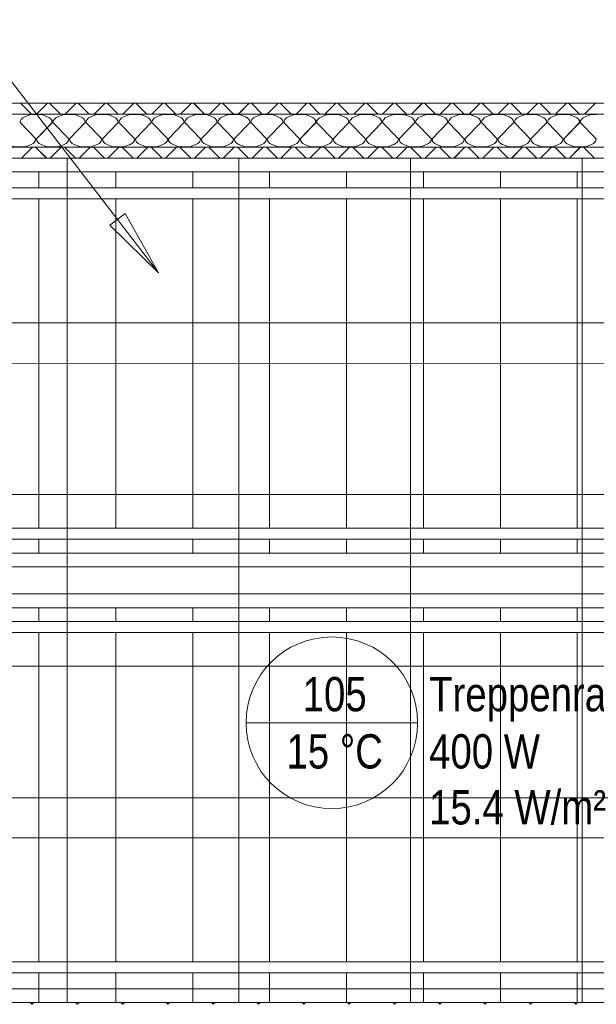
# Model space of a CAD drawing. Extents: x 229 to 926, y 37 to 878.
# Tile 44 of 162: x 422 to 464, y 668 to 739. Entities that reach past the tile are written whole.
import ezdxf
from ezdxf.lldxf.tags import DXFTag

# ---------------------------------------------------------------- set-up
doc = ezdxf.new("R2010")
doc.units = 0
doc.layers.get('0').update_dxf_attribs({"lineweight": 13})
doc.layers.add('A_BI_Aussenwand', color=5, linetype='Continuous', lineweight=18, true_color=0x0000ff, plot=False)
doc.layers.add('A_BI_Innenwand', color=7, linetype='Continuous', lineweight=18, true_color=0x80ff80, plot=False)
doc.layers.add('A_BI_Raum', color=1, linetype='Continuous', lineweight=18, true_color=0xff0000)
for name, color, linetype, lineweight in [('Axen', 7, 'Continuous', 25), ('Axen-A03ENIVKI0', 7, 'Continuous', 25), ('Beschriftung', 7, 'Continuous', 25), ('Beschriftung-A03ENIVII0', 7, 'Continuous', 25), ('Deckenspiegel', 7, 'Continuous', 25), ('Fullfläche', 7, 'Continuous', 25), ('Fullfläche-A03ENIVQI0', 7, 'Continuous', 25), ('Treppen', 7, 'Continuous', 25), ('Treppen-A03ENIVPI0', 7, 'Continuous', 25), ('Wände', 7, 'Continuous', 25), ('Wände-A03ENIVMI0', 7, 'Continuous', 25)]:
    doc.layers.add(name, color=color, linetype=linetype, lineweight=lineweight)
doc.styles.get("Standard").update_dxf_attribs({"font": 'arial.ttf'})
tags = doc.linetypes.add('ALL_S25', pattern=[0.001, 0, -0.001]).pattern_tags.tags
tags[6:7] = [DXFTag(74, 4), DXFTag(75, 0), DXFTag(340, '0'), DXFTag(46, 1.0), DXFTag(50, 0.0), DXFTag(44, 0.0), DXFTag(45, 0.0)]
tags[4:5] = [DXFTag(74, 4), DXFTag(75, 0), DXFTag(340, '0'), DXFTag(46, 1.0), DXFTag(50, 0.0), DXFTag(44, 0.0), DXFTag(45, 0.0)]
tags = doc.linetypes.add('ALL_S25-A03ENIVOI0', pattern=[0.001, 0, -0.001]).pattern_tags.tags
tags[6:7] = [DXFTag(74, 4), DXFTag(75, 0), DXFTag(340, '0'), DXFTag(46, 1.0), DXFTag(50, 0.0), DXFTag(44, 0.0), DXFTag(45, 0.0)]
tags[4:5] = [DXFTag(74, 4), DXFTag(75, 0), DXFTag(340, '0'), DXFTag(46, 1.0), DXFTag(50, 0.0), DXFTag(44, 0.0), DXFTag(45, 0.0)]

# ---------------------------------------------------------------- blocks, each defined once
blk = doc.blocks.new('Referenz-A03ENIVGI0', base_point=(255.728, 66.032))
at = {"layer": 'Axen', "color": 0, "linetype": 'ALL_S25', "lineweight": -2, "ltscale": 0.13}
blk.add_line((735.547, 733.346), (301.726, 733.346), dxfattribs=at)
at = {"layer": 'Beschriftung', "color": 0, "lineweight": -2}
for p, q in [((432.138, 721.002), (373.242, 797.498)), ((428.594, 724.458), (429.704, 725.312)), ((428.594, 724.458), (429.704, 725.312)), ((429.149, 724.885), (428.936, 725.162)), ((429.704, 725.312), (432.138, 721.002)), ((429.704, 725.312), (432.138, 721.002)), ((432.138, 721.002), (428.594, 724.458)), ((432.138, 721.002), (428.594, 724.458)), ((432.138, 721.002), (432.138, 721.002)), ((432.138, 721.002), (432.138, 721.002)), ((432.138, 721.002), (432.138, 721.002))]:
    blk.add_line(p, q, dxfattribs=at)
at = {"layer": 'Fullfläche', "color": 0, "lineweight": -2}
for p, q in [((422.102, 733.346), (422.901, 732.546)), ((424.054, 733.346), (423.255, 732.546)), ((424.202, 733.346), (425.001, 732.546)), ((426.154, 733.346), (425.355, 732.546)), ((426.302, 733.346), (427.101, 732.546)), ((428.254, 733.346), (427.455, 732.546)), ((428.402, 733.346), (429.201, 732.546)), ((430.354, 733.346), (429.555, 732.546)), ((430.502, 733.346), (431.301, 732.546)), ((432.454, 733.346), (431.655, 732.546)), ((432.602, 733.346), (433.401, 732.546)), ((434.554, 733.346), (433.755, 732.546)), ((434.702, 733.346), (435.501, 732.546)), ((436.654, 733.346), (435.855, 732.546)), ((436.802, 733.346), (437.601, 732.546)), ((438.754, 733.346), (437.955, 732.546)), ((438.902, 733.346), (439.701, 732.546)), ((440.854, 733.346), (440.055, 732.546)), ((441.002, 733.346), (441.801, 732.546)), ((442.954, 733.346), (442.155, 732.546)), ((443.102, 733.346), (443.901, 732.546)), ((445.054, 733.346), (444.255, 732.546)), ((445.202, 733.346), (446.001, 732.546)), ((447.154, 733.346), (446.355, 732.546)), ((447.302, 733.346), (448.101, 732.546)), ((449.254, 733.346), (448.455, 732.546)), ((449.402, 733.346), (450.201, 732.546)), ((451.354, 733.346), (450.555, 732.546)), ((451.502, 733.346), (452.302, 732.546)), ((453.454, 733.346), (452.655, 732.546)), ((453.602, 733.346), (454.402, 732.546)), ((455.554, 733.346), (454.755, 732.546)), ((455.702, 733.346), (456.502, 732.546)), ((457.654, 733.346), (456.855, 732.546)), ((457.802, 733.346), (458.602, 732.546)), ((459.754, 733.346), (458.955, 732.546)), ((459.902, 733.346), (460.702, 732.546)), ((461.854, 733.346), (461.055, 732.546)), ((462.002, 733.346), (462.802, 732.546)), ((463.954, 733.346), (463.155, 732.546)), ((422.058, 731.946), (423.21, 730.746)), ((423.258, 730.746), (424.41, 731.946)), ((424.458, 731.946), (425.61, 730.746)), ((425.658, 730.746), (426.81, 731.946)), ((426.858, 731.946), (428.01, 730.746)), ((428.058, 730.746), (429.21, 731.946)), ((429.258, 731.946), (430.41, 730.746)), ((430.458, 730.746), (431.61, 731.946)), ((431.658, 731.946), (432.81, 730.746)), ((432.858, 730.746), (434.01, 731.946)), ((434.058, 731.946), (435.21, 730.746)), ((435.258, 730.746), (436.41, 731.946)), ((436.458, 731.946), (437.61, 730.746)), ((437.658, 730.746), (438.81, 731.946)), ((438.858, 731.946), (440.01, 730.746)), ((440.058, 730.746), (441.21, 731.946)), ((441.258, 731.946), (442.41, 730.746)), ((442.458, 730.746), (443.61, 731.946)), ((443.658, 731.946), (444.81, 730.746)), ((444.858, 730.746), (446.01, 731.946)), ((446.058, 731.946), (447.21, 730.746)), ((447.258, 730.746), (448.41, 731.946)), ((448.458, 731.946), (449.61, 730.746)), ((449.658, 730.746), (450.81, 731.946)), ((450.858, 731.946), (452.01, 730.746)), ((452.058, 730.746), (453.21, 731.946)), ((453.258, 731.946), (454.41, 730.746)), ((454.458, 730.746), (455.61, 731.946)), ((455.658, 731.946), (456.81, 730.746)), ((456.858, 730.746), (458.01, 731.946)), ((458.058, 731.946), (459.21, 730.746)), ((459.258, 730.746), (460.41, 731.946)), ((460.458, 731.946), (461.61, 730.746)), ((461.658, 730.746), (462.81, 731.946)), ((462.858, 731.946), (464.01, 730.746)), ((422.159, 729.346), (422.96, 730.148)), ((423.998, 729.346), (423.196, 730.148)), ((424.259, 729.346), (425.06, 730.148)), ((426.098, 729.346), (425.297, 730.148)), ((426.359, 729.346), (427.16, 730.148)), ((428.198, 729.346), (427.397, 730.148)), ((428.459, 729.346), (429.26, 730.148)), ((430.298, 729.346), (429.497, 730.148)), ((430.559, 729.346), (431.36, 730.148)), ((432.398, 729.346), (431.597, 730.148)), ((432.659, 729.346), (433.46, 730.148)), ((434.498, 729.346), (433.697, 730.148)), ((434.759, 729.346), (435.56, 730.148)), ((436.598, 729.346), (435.797, 730.148)), ((436.859, 729.346), (437.66, 730.148)), ((438.698, 729.346), (437.897, 730.148)), ((438.959, 729.346), (439.759, 730.148)), ((440.798, 729.346), (439.997, 730.148)), ((441.059, 729.346), (441.859, 730.147)), ((442.898, 729.346), (442.097, 730.147)), ((443.159, 729.346), (443.959, 730.147)), ((444.998, 729.346), (444.197, 730.147)), ((445.259, 729.346), (446.059, 730.147)), ((447.098, 729.346), (446.297, 730.147)), ((447.359, 729.346), (448.159, 730.147)), ((449.198, 729.346), (448.398, 730.147)), ((449.459, 729.346), (450.259, 730.147)), ((451.298, 729.346), (450.498, 730.147)), ((451.559, 729.346), (452.359, 730.147)), ((453.398, 729.346), (452.598, 730.147)), ((453.659, 729.346), (454.459, 730.147)), ((455.498, 729.346), (454.698, 730.147)), ((455.759, 729.346), (456.559, 730.147)), ((457.598, 729.346), (456.798, 730.147)), ((457.859, 729.346), (458.659, 730.147)), ((459.698, 729.346), (458.898, 730.147)), ((459.959, 729.346), (460.759, 730.147)), ((461.798, 729.346), (460.998, 730.147)), ((462.059, 729.346), (462.859, 730.147)), ((463.898, 729.346), (463.098, 730.147)), ((422.801, 667.845), (422.925, 667.72)), ((423.057, 667.845), (422.932, 667.72)), ((426.101, 667.845), (426.225, 667.72)), ((426.357, 667.845), (426.232, 667.72)), ((429.401, 667.845), (429.525, 667.72)), ((429.657, 667.845), (429.532, 667.72)), ((432.701, 667.845), (432.826, 667.72)), ((432.957, 667.845), (432.832, 667.72)), ((436.001, 667.845), (436.125, 667.72)), ((436.257, 667.845), (436.132, 667.72)), ((439.301, 667.845), (439.425, 667.72)), ((439.557, 667.845), (439.432, 667.72)), ((442.601, 667.845), (442.726, 667.72)), ((442.857, 667.845), (442.732, 667.72)), ((445.901, 667.845), (446.026, 667.72)), ((446.157, 667.845), (446.032, 667.72)), ((449.201, 667.845), (449.326, 667.72)), ((449.457, 667.845), (449.332, 667.72)), ((452.501, 667.845), (452.626, 667.72)), ((452.757, 667.845), (452.632, 667.72)), ((455.801, 667.845), (455.926, 667.72)), ((456.057, 667.845), (455.932, 667.72)), ((459.101, 667.845), (459.226, 667.721)), ((459.357, 667.845), (459.232, 667.721)), ((462.401, 667.845), (462.526, 667.721)), ((462.657, 667.845), (462.532, 667.721))]:
    blk.add_line(p, q, dxfattribs=at)
for centre, start_param, end_param in [((423.234, 731.946), 1.570796, 3.141593), ((423.234, 731.946), 0, 1.570796), ((425.634, 731.946), 1.570796, 3.141593), ((425.634, 731.946), 0, 1.570796), ((428.034, 731.946), 1.570796, 3.141593), ((428.034, 731.946), 0, 1.570796), ((430.434, 731.946), 1.570796, 3.141593), ((430.434, 731.946), 0, 1.570796), ((432.834, 731.946), 1.570796, 3.141593), ((432.834, 731.946), 0, 1.570796), ((435.234, 731.946), 1.570796, 3.141593), ((435.234, 731.946), 0, 1.570796), ((437.634, 731.946), 1.570796, 3.141593), ((437.634, 731.946), 0, 1.570796), ((440.034, 731.946), 1.570796, 3.141593), ((440.034, 731.946), 0, 1.570796), ((442.434, 731.946), 1.570796, 3.141593), ((442.434, 731.946), 0, 1.570796), ((444.834, 731.946), 1.570796, 3.141593), ((444.834, 731.946), 0, 1.570796), ((447.234, 731.946), 1.570796, 3.141593), ((447.234, 731.946), 0, 1.570796), ((449.634, 731.946), 1.570796, 3.141593), ((449.634, 731.946), 0, 1.570796), ((452.034, 731.946), 1.570796, 3.141593), ((452.034, 731.946), 0, 1.570796), ((454.434, 731.946), 1.570796, 3.141593), ((454.434, 731.946), 0, 1.570796), ((456.834, 731.946), 1.570796, 3.141593), ((456.834, 731.946), 0, 1.570796), ((459.234, 731.946), 1.570796, 3.141593), ((459.234, 731.946), 0, 1.570796), ((461.634, 731.946), 1.570796, 3.141593), ((461.634, 731.946), 0, 1.570796), ((464.034, 731.946), 1.570796, 3.141593), ((422.034, 730.746), 3.141593, 6.283185), ((424.434, 730.746), 3.141593, 6.283185), ((426.834, 730.746), 3.141593, 6.283185), ((429.234, 730.746), 3.141593, 6.283185), ((431.634, 730.746), 3.141593, 6.283185), ((434.034, 730.746), 3.141593, 6.283185), ((436.434, 730.746), 3.141593, 6.283185), ((438.834, 730.746), 3.141593, 6.283185), ((441.234, 730.746), 3.141593, 6.283185), ((443.634, 730.746), 3.141593, 6.283185), ((446.034, 730.746), 3.141593, 6.283185), ((448.434, 730.746), 3.141593, 6.283185), ((450.834, 730.746), 3.141593, 6.283185), ((453.234, 730.746), 3.141593, 6.283185), ((455.634, 730.746), 3.141593, 6.283185), ((458.034, 730.746), 3.141593, 6.283185), ((460.434, 730.746), 3.141593, 6.283185), ((462.834, 730.746), 3.141593, 6.283185)]:
    blk.add_ellipse(centre, major_axis=(1.176, 0), ratio=0.5, start_param=start_param, end_param=end_param, dxfattribs=at)
at = {"layer": 'Treppen', "color": 0, "lineweight": -2}
for p, q in [((439.625, 729.346), (385.634, 729.346)), ((485.435, 729.346), (439.623, 729.346)), ((439.234, 728.346), (386.634, 728.346)), ((423.434, 727.186), (423.434, 728.346)), ((429.034, 727.186), (429.034, 728.346)), ((434.634, 727.186), (434.634, 728.346)), ((485.435, 728.346), (439.234, 728.346)), ((440.234, 727.186), (440.234, 728.346)), ((445.834, 727.186), (445.834, 728.346)), ((451.434, 727.186), (451.434, 728.346)), ((457.034, 727.186), (457.034, 728.346)), ((462.634, 727.186), (462.634, 728.346)), ((485.435, 727.186), (389.434, 727.186)), ((438.53, 726.386), (389.434, 726.386)), ((423.434, 702.386), (423.434, 726.386)), ((429.034, 702.386), (429.034, 726.386)), ((434.634, 719.507), (434.634, 726.386)), ((485.435, 726.386), (438.53, 726.386)), ((440.234, 702.386), (440.234, 726.386)), ((445.834, 702.386), (445.834, 726.386)), ((451.434, 702.386), (451.434, 726.386)), ((457.034, 702.386), (457.034, 726.386)), ((462.634, 702.386), (462.634, 726.386)), ((434.634, 702.386), (434.634, 719.507)), ((473.835, 714.396), (400.434, 714.363)), ((429.138, 702.386), (413.786, 702.386)), ((485.435, 702.386), (428.938, 702.386)), ((428.825, 701.586), (413.786, 701.586)), ((423.434, 700.586), (423.434, 701.586)), ((485.435, 701.586), (428.625, 701.586)), ((434.634, 700.586), (434.634, 701.586)), ((440.234, 700.586), (440.234, 701.586)), ((445.834, 700.586), (445.834, 701.586)), ((451.434, 700.586), (451.434, 701.586)), ((457.034, 700.586), (457.034, 701.586)), ((462.634, 700.586), (462.634, 701.586)), ((428.434, 700.586), (414.234, 700.586)), ((485.435, 700.586), (428.234, 700.586)), ((428.043, 699.586), (415.234, 699.586)), ((484.435, 699.586), (427.843, 699.586)), ((490.235, 697.606), (415.234, 697.606)), ((491.235, 696.606), (414.234, 696.606)), ((423.434, 695.606), (423.434, 696.606)), ((429.034, 695.606), (429.034, 696.606)), ((434.634, 695.606), (434.634, 696.606)), ((440.234, 695.606), (440.234, 696.606)), ((445.834, 695.606), (445.834, 696.606)), ((451.434, 695.606), (451.434, 696.606)), ((457.034, 695.606), (457.034, 696.606)), ((462.634, 695.606), (462.634, 696.606)), ((489.583, 695.606), (413.786, 695.606)), ((489.683, 694.806), (413.786, 694.806)), ((423.434, 670.805), (423.434, 694.806)), ((429.034, 670.805), (429.034, 694.806)), ((434.634, 670.805), (434.634, 694.806)), ((440.234, 670.805), (440.234, 694.806)), ((445.834, 670.805), (445.834, 694.806)), ((451.434, 670.805), (451.434, 694.806)), ((457.034, 670.805), (457.034, 694.806)), ((462.634, 670.805), (462.634, 694.806)), ((400.434, 682.763), (473.835, 682.763)), ((489.683, 670.805), (389.434, 670.805)), ((489.583, 670.005), (389.434, 670.005)), ((423.434, 667.845), (423.434, 670.005)), ((429.034, 667.845), (429.034, 670.005)), ((434.634, 667.845), (434.634, 670.005)), ((440.234, 667.845), (440.234, 670.005)), ((445.834, 667.845), (445.834, 670.005)), ((451.434, 667.845), (451.434, 670.005)), ((457.034, 667.845), (457.034, 670.005)), ((462.634, 667.845), (462.634, 670.005)), ((491.035, 668.845), (386.634, 668.845)), ((491.035, 667.845), (385.634, 667.845))]:
    blk.add_line(p, q, dxfattribs=at)
at = {"layer": 'Wände', "color": 0, "lineweight": -2}
for p, q in [((381.634, 733.346), (506.335, 733.346)), ((506.335, 732.546), (382.433, 732.545)), ((382.433, 730.146), (506.335, 730.146)), ((506.335, 729.346), (382.433, 729.346)), ((382.433, 667.845), (506.335, 667.845))]:
    blk.add_line(p, q, dxfattribs=at)
blk = doc.blocks.new('Referenz-A03ENIVUI0', base_point=(281.599, 66.032))
at = {"layer": 'Axen-A03ENIVKI0', "color": 0, "linetype": 'ALL_S25-A03ENIVOI0', "lineweight": -2, "ltscale": 0.13}
blk.add_line((735.547, 733.346), (301.727, 733.346), dxfattribs=at)
at = {"layer": 'Beschriftung-A03ENIVII0', "color": 0, "lineweight": -2}
for p, q in [((432.138, 721.002), (373.242, 797.497)), ((428.594, 724.458), (429.703, 725.312)), ((428.594, 724.458), (429.703, 725.312)), ((429.148, 724.885), (428.935, 725.162)), ((429.703, 725.312), (432.138, 721.002)), ((429.703, 725.312), (432.138, 721.002)), ((432.138, 721.002), (428.594, 724.458)), ((432.138, 721.002), (428.594, 724.458))]:
    blk.add_line(p, q, dxfattribs=at)
at = {"layer": 'Deckenspiegel', "color": 0, "lineweight": -2}
for p, q in [((552.833, 729.346), (385.634, 729.346)), ((425.484, 667.846), (425.484, 729.346)), ((437.984, 667.846), (437.984, 729.346)), ((450.483, 667.846), (450.483, 729.346)), ((462.983, 667.846), (462.983, 729.346)), ((385.634, 717.346), (552.833, 717.346)), ((385.634, 704.846), (552.833, 704.846)), ((385.634, 692.346), (552.833, 692.346)), ((385.634, 679.846), (552.833, 679.846)), ((385.634, 667.846), (552.834, 667.847))]:
    blk.add_line(p, q, dxfattribs=at)
at = {"layer": 'Fullfläche-A03ENIVQI0', "color": 0, "lineweight": -2}
for p, q in [((422.101, 733.346), (422.901, 732.546)), ((424.054, 733.346), (423.254, 732.546)), ((424.201, 733.346), (425.001, 732.546)), ((426.154, 733.346), (425.354, 732.546)), ((426.301, 733.346), (427.101, 732.546)), ((428.254, 733.346), (427.454, 732.546)), ((428.401, 733.346), (429.201, 732.546)), ((430.354, 733.346), (429.554, 732.546)), ((430.501, 733.346), (431.301, 732.546)), ((432.454, 733.346), (431.654, 732.546)), ((432.601, 733.346), (433.401, 732.546)), ((434.554, 733.346), (433.754, 732.546)), ((434.701, 733.346), (435.501, 732.546)), ((436.654, 733.346), (435.854, 732.546)), ((436.801, 733.346), (437.601, 732.546)), ((438.754, 733.346), (437.954, 732.546)), ((438.901, 733.346), (439.701, 732.546)), ((440.854, 733.346), (440.054, 732.546)), ((441.001, 733.346), (441.801, 732.546)), ((442.954, 733.346), (442.154, 732.546)), ((443.101, 733.346), (443.901, 732.546)), ((445.054, 733.346), (444.254, 732.546)), ((445.201, 733.346), (446.001, 732.546)), ((447.154, 733.346), (446.354, 732.546)), ((447.301, 733.346), (448.101, 732.546)), ((449.254, 733.346), (448.454, 732.546)), ((449.401, 733.346), (450.201, 732.546)), ((451.353, 733.346), (450.554, 732.546)), ((451.501, 733.346), (452.301, 732.546)), ((453.453, 733.346), (452.654, 732.546)), ((453.601, 733.346), (454.401, 732.546)), ((455.553, 733.346), (454.754, 732.546)), ((455.701, 733.346), (456.501, 732.546)), ((457.653, 733.346), (456.854, 732.546)), ((457.801, 733.346), (458.601, 732.546)), ((459.753, 733.346), (458.954, 732.546)), ((459.902, 733.346), (460.701, 732.546)), ((461.853, 733.346), (461.054, 732.546)), ((462.001, 733.346), (462.801, 732.546)), ((463.953, 733.346), (463.154, 732.546)), ((422.057, 731.946), (423.209, 730.746)), ((423.257, 730.746), (424.409, 731.946)), ((424.457, 731.946), (425.609, 730.746)), ((425.657, 730.746), (426.809, 731.946)), ((426.857, 731.946), (428.009, 730.746)), ((428.057, 730.746), (429.209, 731.946)), ((429.257, 731.946), (430.409, 730.746)), ((430.457, 730.746), (431.609, 731.946)), ((431.657, 731.946), (432.809, 730.746)), ((432.857, 730.746), (434.009, 731.946)), ((434.057, 731.946), (435.209, 730.746)), ((435.257, 730.746), (436.409, 731.946)), ((436.457, 731.946), (437.609, 730.746)), ((437.657, 730.746), (438.809, 731.946)), ((438.857, 731.946), (440.009, 730.746)), ((440.057, 730.746), (441.209, 731.946)), ((441.257, 731.946), (442.409, 730.746)), ((442.457, 730.746), (443.609, 731.946)), ((443.657, 731.946), (444.809, 730.746)), ((444.857, 730.746), (446.009, 731.946)), ((446.057, 731.946), (447.209, 730.746)), ((447.257, 730.746), (448.409, 731.946)), ((448.457, 731.946), (449.609, 730.746)), ((449.657, 730.746), (450.809, 731.946)), ((450.857, 731.946), (452.009, 730.746)), ((452.057, 730.746), (453.209, 731.946)), ((453.257, 731.946), (454.409, 730.746)), ((454.457, 730.746), (455.609, 731.946)), ((455.657, 731.946), (456.809, 730.746)), ((456.857, 730.746), (458.009, 731.946)), ((458.057, 731.946), (459.209, 730.746)), ((459.257, 730.746), (460.409, 731.946)), ((460.457, 731.946), (461.609, 730.746)), ((461.657, 730.746), (462.809, 731.946)), ((462.857, 731.946), (464.009, 730.746)), ((422.158, 729.346), (422.959, 730.148)), ((423.997, 729.346), (423.196, 730.148)), ((424.258, 729.346), (425.059, 730.148)), ((426.097, 729.346), (425.296, 730.148)), ((426.358, 729.346), (427.159, 730.148)), ((428.197, 729.346), (427.396, 730.148)), ((428.458, 729.346), (429.259, 730.148)), ((430.297, 729.346), (429.496, 730.148)), ((430.558, 729.346), (431.359, 730.148)), ((432.397, 729.346), (431.596, 730.148)), ((432.658, 729.346), (433.459, 730.148)), ((434.497, 729.346), (433.696, 730.148)), ((434.758, 729.346), (435.559, 730.148)), ((436.597, 729.346), (435.796, 730.148)), ((436.858, 729.346), (437.659, 730.148)), ((438.697, 729.346), (437.896, 730.148)), ((438.958, 729.346), (439.759, 730.148)), ((440.797, 729.346), (439.996, 730.148)), ((441.058, 729.346), (441.859, 730.147)), ((442.897, 729.346), (442.096, 730.147)), ((443.158, 729.346), (443.959, 730.147)), ((444.997, 729.346), (444.197, 730.147)), ((445.258, 729.346), (446.059, 730.147)), ((447.097, 729.346), (446.297, 730.147)), ((447.358, 729.346), (448.158, 730.147)), ((449.197, 729.346), (448.397, 730.147)), ((449.458, 729.346), (450.258, 730.147)), ((451.297, 729.346), (450.497, 730.147)), ((451.558, 729.346), (452.358, 730.147)), ((453.397, 729.346), (452.597, 730.147)), ((453.658, 729.346), (454.458, 730.147)), ((455.497, 729.346), (454.697, 730.147)), ((455.758, 729.346), (456.558, 730.147)), ((457.597, 729.346), (456.797, 730.147)), ((457.858, 729.346), (458.658, 730.147)), ((459.697, 729.346), (458.897, 730.147)), ((459.958, 729.346), (460.758, 730.147)), ((461.797, 729.346), (460.997, 730.147)), ((462.058, 729.346), (462.858, 730.147)), ((463.897, 729.346), (463.097, 730.147)), ((422.8, 667.846), (422.925, 667.721)), ((423.056, 667.846), (422.932, 667.721)), ((426.1, 667.846), (426.225, 667.721)), ((426.356, 667.846), (426.232, 667.721)), ((429.4, 667.846), (429.525, 667.721)), ((429.656, 667.846), (429.531, 667.721)), ((432.7, 667.846), (432.825, 667.721)), ((432.956, 667.846), (432.831, 667.721)), ((436, 667.846), (436.125, 667.721)), ((436.256, 667.846), (436.131, 667.721)), ((439.3, 667.846), (439.425, 667.721)), ((439.556, 667.846), (439.431, 667.721)), ((442.6, 667.846), (442.725, 667.721)), ((442.856, 667.846), (442.731, 667.721)), ((445.9, 667.846), (446.025, 667.721)), ((446.156, 667.846), (446.031, 667.721)), ((449.2, 667.846), (449.325, 667.721)), ((449.456, 667.846), (449.331, 667.721)), ((452.5, 667.846), (452.625, 667.721)), ((452.756, 667.846), (452.631, 667.721)), ((455.8, 667.846), (455.925, 667.721)), ((456.056, 667.846), (455.931, 667.721)), ((459.1, 667.846), (459.225, 667.721)), ((459.356, 667.846), (459.231, 667.721)), ((462.4, 667.846), (462.525, 667.721)), ((462.656, 667.846), (462.531, 667.721))]:
    blk.add_line(p, q, dxfattribs=at)
for centre, start_param, end_param in [((423.233, 731.946), 1.570796, 3.141593), ((423.233, 731.946), 0, 1.570796), ((425.633, 731.946), 1.570796, 3.141593), ((425.633, 731.946), 0, 1.570796), ((428.033, 731.946), 1.570796, 3.141593), ((428.033, 731.946), 0, 1.570796), ((430.433, 731.946), 1.570796, 3.141593), ((430.433, 731.946), 0, 1.570796), ((432.833, 731.946), 1.570796, 3.141593), ((432.833, 731.946), 0, 1.570796), ((435.233, 731.946), 1.570796, 3.141593), ((435.233, 731.946), 0, 1.570796), ((437.633, 731.946), 1.570796, 3.141593), ((437.633, 731.946), 0, 1.570796), ((440.033, 731.946), 1.570796, 3.141593), ((440.033, 731.946), 0, 1.570796), ((442.433, 731.946), 1.570796, 3.141593), ((442.433, 731.946), 0, 1.570796), ((444.833, 731.946), 1.570796, 3.141593), ((444.833, 731.946), 0, 1.570796), ((447.233, 731.946), 1.570796, 3.141593), ((447.233, 731.946), 0, 1.570796), ((449.633, 731.946), 1.570796, 3.141593), ((449.633, 731.946), 0, 1.570796), ((452.033, 731.946), 1.570796, 3.141593), ((452.033, 731.946), 0, 1.570796), ((454.433, 731.946), 1.570796, 3.141593), ((454.433, 731.946), 0, 1.570796), ((456.833, 731.946), 1.570796, 3.141593), ((456.833, 731.946), 0, 1.570796), ((459.233, 731.946), 1.570796, 3.141593), ((459.233, 731.946), 0, 1.570796), ((461.633, 731.946), 1.570796, 3.141593), ((461.633, 731.946), 0, 1.570796), ((464.033, 731.946), 1.570796, 3.141593), ((422.033, 730.746), 3.141593, 6.283185), ((424.433, 730.746), 3.141593, 6.283185), ((426.833, 730.746), 3.141593, 6.283185), ((429.233, 730.746), 3.141593, 6.283185), ((431.633, 730.746), 3.141593, 6.283185), ((434.033, 730.746), 3.141593, 6.283185), ((436.433, 730.746), 3.141593, 6.283185), ((438.833, 730.746), 3.141593, 6.283185), ((441.233, 730.746), 3.141593, 6.283185), ((443.633, 730.746), 3.141593, 6.283185), ((446.033, 730.746), 3.141593, 6.283185), ((448.433, 730.746), 3.141593, 6.283185), ((450.833, 730.746), 3.141593, 6.283185), ((453.233, 730.746), 3.141593, 6.283185), ((455.633, 730.746), 3.141593, 6.283185), ((458.033, 730.746), 3.141593, 6.283185), ((460.433, 730.746), 3.141593, 6.283185), ((462.833, 730.746), 3.141593, 6.283185)]:
    blk.add_ellipse(centre, major_axis=(1.176, 0), ratio=0.5, start_param=start_param, end_param=end_param, dxfattribs=at)
at = {"layer": 'Treppen-A03ENIVPI0', "color": 0, "lineweight": -2}
for p, q in [((439.625, 729.346), (385.634, 729.346)), ((485.433, 729.346), (439.623, 729.346)), ((439.234, 728.346), (386.634, 728.346)), ((423.434, 727.186), (423.434, 728.346)), ((429.034, 727.186), (429.034, 728.346)), ((434.634, 727.186), (434.634, 728.346)), ((485.433, 728.346), (439.234, 728.346)), ((440.234, 727.186), (440.234, 728.346)), ((445.833, 727.186), (445.833, 728.346)), ((451.433, 727.186), (451.433, 728.346)), ((457.033, 727.186), (457.033, 728.346)), ((462.633, 727.186), (462.633, 728.346)), ((485.433, 727.186), (389.434, 727.186)), ((438.529, 726.386), (389.434, 726.386)), ((423.434, 702.386), (423.434, 726.386)), ((429.034, 702.386), (429.034, 726.386)), ((434.634, 719.507), (434.634, 726.386)), ((485.433, 726.386), (438.529, 726.386)), ((440.234, 702.386), (440.234, 726.386)), ((445.833, 702.386), (445.833, 726.386)), ((451.433, 702.386), (451.433, 726.386)), ((457.033, 702.386), (457.033, 726.386)), ((462.633, 702.386), (462.633, 726.386)), ((434.634, 702.386), (434.634, 719.507)), ((473.833, 714.396), (400.434, 714.363)), ((429.138, 702.386), (413.785, 702.386)), ((485.433, 702.386), (428.938, 702.386)), ((428.825, 701.586), (413.785, 701.586)), ((423.434, 700.586), (423.434, 701.586)), ((485.433, 701.586), (428.625, 701.586)), ((434.634, 700.586), (434.634, 701.586)), ((440.234, 700.586), (440.234, 701.586)), ((445.833, 700.586), (445.833, 701.586)), ((451.433, 700.586), (451.433, 701.586)), ((457.033, 700.586), (457.033, 701.586)), ((462.633, 700.586), (462.633, 701.586)), ((428.434, 700.586), (414.234, 700.586)), ((485.433, 700.586), (428.234, 700.586)), ((428.042, 699.586), (415.234, 699.586)), ((484.433, 699.586), (427.842, 699.586)), ((490.233, 697.606), (415.234, 697.606)), ((491.233, 696.606), (414.234, 696.606)), ((423.434, 695.606), (423.434, 696.606)), ((429.034, 695.606), (429.034, 696.606)), ((434.634, 695.606), (434.634, 696.606)), ((440.234, 695.606), (440.234, 696.606)), ((445.833, 695.606), (445.833, 696.606)), ((451.433, 695.606), (451.433, 696.606)), ((457.033, 695.606), (457.033, 696.606)), ((462.633, 695.606), (462.633, 696.606)), ((489.582, 695.606), (413.785, 695.606)), ((489.682, 694.806), (413.785, 694.806)), ((423.434, 670.806), (423.434, 694.806)), ((429.034, 670.806), (429.034, 694.806)), ((434.634, 670.806), (434.634, 694.806)), ((440.234, 670.806), (440.234, 694.806)), ((445.833, 670.806), (445.833, 694.806)), ((451.433, 670.806), (451.433, 694.806)), ((457.033, 670.806), (457.033, 694.806)), ((462.633, 670.806), (462.633, 694.806)), ((400.434, 682.764), (473.833, 682.764)), ((489.682, 670.806), (389.434, 670.806)), ((489.582, 670.006), (389.434, 670.006)), ((423.434, 667.846), (423.434, 670.006)), ((429.034, 667.846), (429.034, 670.006)), ((434.634, 667.846), (434.634, 670.006)), ((440.234, 667.846), (440.234, 670.006)), ((445.833, 667.846), (445.833, 670.006)), ((451.433, 667.846), (451.433, 670.006)), ((457.033, 667.846), (457.033, 670.006)), ((462.633, 667.846), (462.633, 670.006)), ((491.033, 668.846), (386.634, 668.846)), ((491.033, 667.846), (385.634, 667.846))]:
    blk.add_line(p, q, dxfattribs=at)
at = {"layer": 'Wände-A03ENIVMI0', "color": 0, "lineweight": -2}
for p, q in [((381.634, 733.346), (506.333, 733.346)), ((506.333, 732.546), (382.433, 732.546)), ((382.433, 730.146), (506.334, 730.146)), ((506.333, 729.346), (382.433, 729.346)), ((382.433, 667.846), (506.333, 667.846))]:
    blk.add_line(p, q, dxfattribs=at)
blk = doc.blocks.new('Wand-A03ENIWAI0', base_point=(381.634, 729.346))
at = {"color": 0, "linetype": 'ByBlock', "lineweight": -2, "ltscale": 0.18}
for p, q in [((381.634, 733.346), (506.334, 733.346)), ((385.634, 729.346), (506.334, 729.346))]:
    blk.add_line(p, q, dxfattribs=at)
blk = doc.blocks.new('Treppenraum 1-A03ENIX8I0', base_point=(436.92, 680.383))
at = {"color": 0, "linetype": 'ByBlock', "lineweight": -2, "ltscale": 0.18}
blk.add_line((438.513, 688.225), (451.013, 688.225), dxfattribs=at)
blk.add_circle((444.763, 688.225), 6.25, dxfattribs=at)
at = {"color": 0, "linetype": 'ByBlock', "lineweight": -2, "ltscale": 0.18, "char_height": 2.5, "attachment_point": 1}
for s, insert in [('{\\W0.8;\\fArial;105}', (442.64, 691.559)), ('{\\W0.8;\\fArial;Treppenraum 1}', (451.846, 691.559)), ('{\\W0.8;\\fArial;15 °C}', (441.462, 687.392)), ('{\\W0.8;\\fArial;400 W}', (451.846, 687.392)), ('{\\W0.8;\\fArial;15.4 W/m²}', (451.846, 683.317))]:
    blk.add_mtext(s, dxfattribs=dict(at, insert=insert))
blk = doc.blocks.new('Wand-A03ENIXII0', base_point=(385.635, 662.846))
at = {"color": 0, "linetype": 'ByBlock', "lineweight": -2, "ltscale": 0.18}
blk.add_line((385.635, 667.846), (506.335, 667.846), dxfattribs=at)

msp = doc.modelspace()

# ---------------------------------------------------------------- block references
at = {"color": 251, "lineweight": 13, "ltscale": 0.13, "true_color": 0x606060}
for name, p in [('Referenz-A03ENIVGI0', (255.728, 66.032)), ('Referenz-A03ENIVUI0', (281.599, 66.032))]:
    msp.add_blockref(name, p, dxfattribs=at)
at = {"layer": 'A_BI_Aussenwand', "ltscale": 0.18}
msp.add_blockref('Wand-A03ENIWAI0', (381.634, 729.346), dxfattribs=at)
at = {"layer": 'A_BI_Innenwand', "ltscale": 0.18}
msp.add_blockref('Wand-A03ENIXII0', (385.635, 662.846), dxfattribs=at)
at = {"layer": 'A_BI_Raum', "ltscale": 0.18}
msp.add_blockref('Treppenraum 1-A03ENIX8I0', (436.92, 680.383), dxfattribs=at)

doc.saveas('drawing.dxf')
